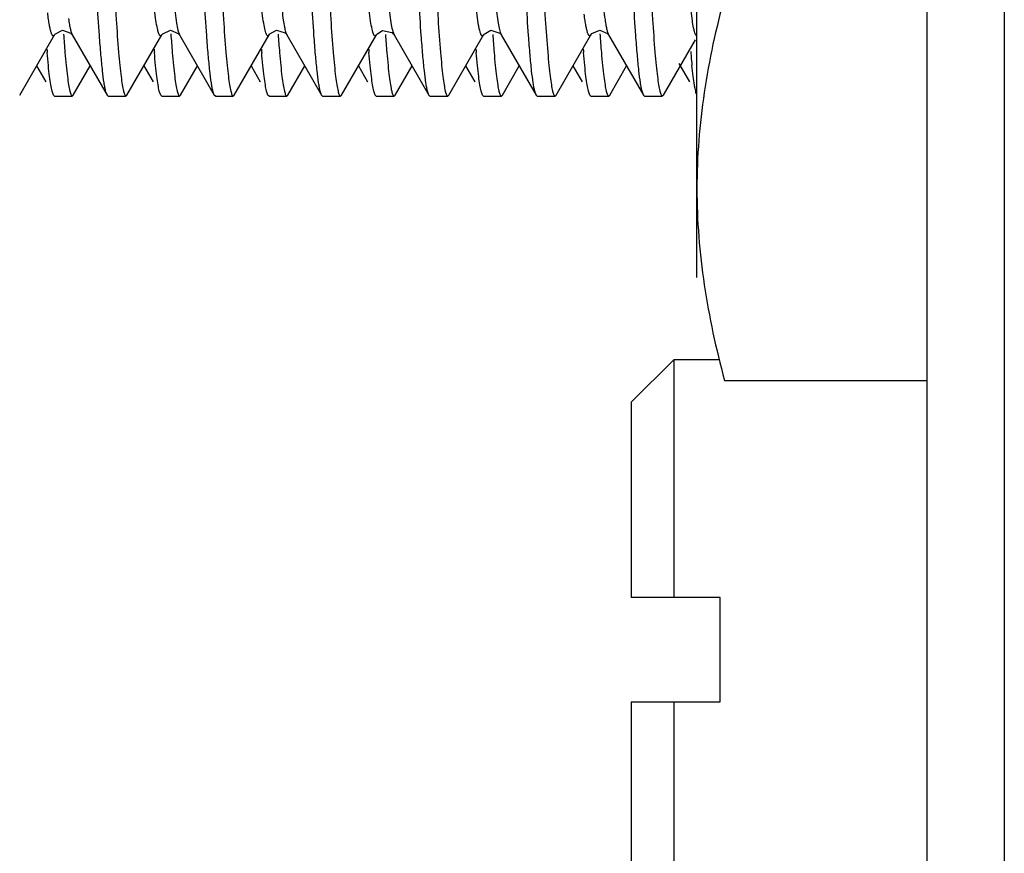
# Model space of a CAD drawing. Header units: inches. Extents: x 0 to 22, y 0 to 17.
# Tile 28 of 42: x 7.914 to 8.169, y 12.895 to 13.11. Entities that reach past the tile are written whole.
import ezdxf

# ---------------------------------------------------------------- set-up
doc = ezdxf.new("R2010")
doc.units = ezdxf.units.IN
doc.header["$LTSCALE"] = 1.21
doc.header["$MEASUREMENT"] = 0
doc.layers.get('0').update_dxf_attribs({"linetype": 'CONTINUOUS'})
doc.layers.add('DIMENSIONS', color=7, linetype='CONTINUOUS')
doc.styles.get("Standard").update_dxf_attribs({"font": 'txt', "width": 0.8})
doc.dimstyles.new('DIMSTYLE_2', dxfattribs={"dimtxt": 0.125, "dimasz": 0.18, "dimexe": 0.18, "dimexo": 0.0625, "dimgap": 0.09, "dimtad": 0, "dimtih": 1, "dimtoh": 1, "dimdec": 3, "dimzin": 4, "dimdsep": 46, "dimtxsty": 'STANDARD', "dimblk": '_FILLED', "dimblk1": '_FILLED', "dimblk2": '_FILLED', "dimcen": 0.09, "dimadec": 0, "dimazin": 0, "dimtp": 0.01, "dimtm": 0.01, "dimtfac": 1, "dimtdec": 3, "dimtofl": 0, "dimtmove": 0, "dimatfit": 3, "dimldrblk": '_FILLED', "dimfxl": 1, "dimtolj": 1, "dimtzin": 4, "dimarcsym": 0})

# ---------------------------------------------------------------- blocks, each defined once
blk = doc.blocks.new('_FILLED')
at = {"color": 0, "linetype": 'BYBLOCK'}
blk.add_solid([(0, 0), (-1, 0.1736111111), (-1, -0.1736111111)], dxfattribs=at)
blk = doc.blocks.new('*D21')
at = {"layer": 'DIMENSIONS', "color": 2, "linetype": 'CONTINUOUS'}
for p, q in [((6.9862985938, 13.5266259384), (6.9862985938, 13.8866259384)), ((8.1064829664, 13.5266259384), (6.8612985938, 13.5266259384)), ((8.1064829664, 12.7546259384), (6.8612985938, 12.7546259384)), ((6.9862985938, 12.7546259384), (6.9862985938, 12.3946259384))]:
    blk.add_line(p, q, dxfattribs=at)
at = {"layer": 'DIMENSIONS', "color": 2, "linetype": 'CONTINUOUS', "xscale": 0.18, "yscale": 0.18, "zscale": 0.18}
for p, rotation in [((6.9862985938, 13.5266259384), 270), ((6.9862985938, 12.7546259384), 90)]:
    blk.add_blockref('_FILLED', p, dxfattribs=dict(at, rotation=rotation))
at = {"layer": 'DIMENSIONS', "color": 2, "linetype": 'CONTINUOUS', "insert": (6.9862985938, 13.2031259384), "char_height": 0.125, "width": 1.225, "attachment_point": 2, "line_spacing_factor": 0.9}
blk.add_mtext('.772{\\Ftxt.shx;\\W1.000000;\\H0.125000; }[19.61]', dxfattribs=at)

msp = doc.modelspace()

# ---------------------------------------------------------------- linework, layer by layer
at = {"color": 9, "linetype": 'CONTINUOUS'}
for p, q in [((8.1689829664, 13.5266259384), (8.1689829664, 12.7546259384)), ((7.9549832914, 13.1076081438), (7.9553997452, 13.1064013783)), ((8.0106270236, 13.1072726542), (8.0109519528, 13.1064072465)), ((8.0386012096, 13.1066796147), (8.0387329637, 13.1064015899))]:
    msp.add_line(p, q, dxfattribs=at)
at = {"color": 6, "linetype": 'CONTINUOUS'}
for p, q in [((8.0893898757, 13.0435759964), (8.0893898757, 13.3875758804)), ((8.1489829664, 12.7746259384), (8.1489829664, 13.1436259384)), ((8.0965195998, 13.0169674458), (8.1489829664, 13.0169674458))]:
    msp.add_line(p, q, dxfattribs=at)
at = {"color": 7, "linetype": 'CONTINUOUS'}
for p, q in [((7.9140233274, 13.0908000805), (7.923037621, 13.1063820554)), ((7.927479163, 13.1066120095), (7.9276213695, 13.1064024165)), ((7.9276228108, 13.1064025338), (7.9366473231, 13.090804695)), ((7.9418056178, 13.0908116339), (7.9508238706, 13.1063986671)), ((7.9553081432, 13.1065428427), (7.9554011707, 13.1063989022)), ((7.9554011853, 13.1063972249), (7.9644186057, 13.0908116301)), ((7.9695769, 13.0908046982), (7.9785992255, 13.1063987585)), ((7.9830167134, 13.1066350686), (7.9831758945, 13.106404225)), ((7.9831734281, 13.1064050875), (7.9831830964, 13.1063881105)), ((7.9831830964, 13.1063881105), (7.9922008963, 13.0908000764)), ((7.9973566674, 13.0908000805), (8.0063740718, 13.1063874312)), ((8.0107298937, 13.1067131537), (8.0109519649, 13.1064072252)), ((8.010951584, 13.106410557), (8.0109585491, 13.1063983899)), ((8.0109585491, 13.1063983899), (8.0199806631, 13.090804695)), ((8.0251389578, 13.0908116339), (8.0341565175, 13.1063974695)), ((8.0386260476, 13.1065643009), (8.0387331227, 13.1064013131)), ((8.038733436, 13.1063991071), (8.0477519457, 13.0908116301)), ((8.05291024, 13.0908046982), (8.0619349, 13.1064027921)), ((8.0664302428, 13.1065272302), (8.0665129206, 13.1063978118)), ((8.0665137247, 13.10639291), (8.0665199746, 13.1063819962)), ((8.0665199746, 13.1063819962), (8.0755342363, 13.0908000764)), ((8.0806900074, 13.0908000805), (8.0889958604, 13.1051577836)), ((7.9183907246, 13.0983499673), (7.9207636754, 13.0942488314)), ((7.92791023, 13.0908046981), (7.9322787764, 13.0983557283)), ((7.9461668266, 13.0983499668), (7.9485482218, 13.0942337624)), ((7.9556899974, 13.0908000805), (7.9600573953, 13.0983499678)), ((7.9739454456, 13.0983557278), (7.9763228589, 13.0942468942)), ((7.9834722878, 13.0908116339), (7.9878334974, 13.0983499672)), ((8.0017240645, 13.0983499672), (8.0040970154, 13.0942488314)), ((8.01124357, 13.0908046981), (8.0156121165, 13.0983557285)), ((8.0295001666, 13.0983499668), (8.0318815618, 13.0942337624)), ((8.0390233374, 13.0908000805), (8.0433907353, 13.0983499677)), ((8.0572787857, 13.098355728), (8.0596561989, 13.0942468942)), ((8.0668056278, 13.0908116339), (8.0711668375, 13.0983499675)), ((8.0847003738, 13.0989670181), (8.0874303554, 13.0942488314)), ((7.9227533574, 13.0908130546), (7.922393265, 13.0918493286)), ((7.9230249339, 13.0905759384), (7.9227533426, 13.0908116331)), ((7.9230249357, 13.0905759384), (7.9276440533, 13.0905759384)), ((7.9276439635, 13.0905759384), (7.9279115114, 13.0908046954)), ((7.936646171, 13.090806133), (7.9362821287, 13.0918484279)), ((7.9369136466, 13.0905759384), (7.9366460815, 13.0908046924)), ((7.9369135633, 13.0905759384), (7.9415326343, 13.0905759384)), ((7.9415326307, 13.0905759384), (7.9418042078, 13.0908116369)), ((7.9505377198, 13.0908015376), (7.9501709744, 13.091848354)), ((7.9508024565, 13.0905759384), (7.9505376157, 13.0908000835)), ((7.950802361, 13.0905759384), (7.9554220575, 13.0905759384)), ((7.9554219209, 13.0905759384), (7.9556867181, 13.0908000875)), ((7.9644200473, 13.0908130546), (7.9640599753, 13.0918493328)), ((7.9646916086, 13.0905759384), (7.9644200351, 13.0908116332)), ((7.964691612, 13.0905759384), (7.9693109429, 13.0905759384)), ((7.9693107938, 13.0905759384), (7.969578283, 13.0908046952)), ((7.9783128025, 13.0908061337), (7.977948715, 13.0918484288)), ((7.9785801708, 13.0905759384), (7.9783126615, 13.0908046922)), ((7.9785800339, 13.0905759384), (7.9831992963, 13.0905759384)), ((7.9831992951, 13.0905759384), (7.9834708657, 13.090811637)), ((7.9922043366, 13.0908015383), (7.9918375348, 13.0918483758)), ((7.9924689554, 13.0905759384), (7.9922041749, 13.0908000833)), ((7.9924688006, 13.0905759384), (7.9970887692, 13.0905759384)), ((7.9970886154, 13.0905759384), (7.9973533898, 13.0908000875)), ((8.0060867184, 13.0908130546), (8.0057266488, 13.0918493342)), ((8.0063582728, 13.0905759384), (8.0060867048, 13.0908116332)), ((8.0063582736, 13.0905759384), (8.0109775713, 13.0905759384)), ((8.0109774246, 13.0905759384), (8.0112449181, 13.0908046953)), ((8.0199794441, 13.0908061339), (8.0196153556, 13.091848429)), ((8.0202467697, 13.0905759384), (8.0199792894, 13.0908046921)), ((8.020246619, 13.0905759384), (8.0248659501, 13.0905759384)), ((8.024865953, 13.0905759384), (8.0251375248, 13.090811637)), ((8.0338709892, 13.0908015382), (8.0335041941, 13.0918484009)), ((8.034135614, 13.0905759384), (8.0338708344, 13.0908000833)), ((8.0341354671, 13.0905759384), (8.0387552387, 13.0905759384)), ((8.0387551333, 13.0905759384), (8.0390199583, 13.0908000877)), ((8.0477533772, 13.0908130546), (8.0473932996, 13.0918493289)), ((8.0480249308, 13.0905759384), (8.04775336, 13.0908116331)), ((8.0480249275, 13.0905759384), (8.052644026, 13.0905759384)), ((8.0526439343, 13.0905759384), (8.0529114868, 13.0908046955)), ((8.0616461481, 13.0908061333), (8.0612821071, 13.0918484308)), ((8.0619135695, 13.0905759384), (8.0616460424, 13.0908046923)), ((8.0619134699, 13.0905759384), (8.0665326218, 13.0905759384)), ((8.0665326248, 13.0905759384), (8.0668042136, 13.0908116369)), ((8.0755376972, 13.0908015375), (8.0751709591, 13.0918483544)), ((8.0758024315, 13.0905759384), (8.0755375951, 13.0908000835)), ((8.0758023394, 13.0905759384), (8.0804218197, 13.0905759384)), ((8.0804217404, 13.0905759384), (8.0806866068, 13.0908000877)), ((8.0723669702, 13.0112896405), (8.0833669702, 13.0222896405)), ((8.0833669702, 13.0222896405), (8.0833669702, 12.9607896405)), ((8.095093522, 13.0222896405), (8.0833669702, 13.0222896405)), ((8.0723669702, 13.0112896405), (8.0723669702, 12.9607896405)), ((8.0953669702, 12.9607896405), (8.0723669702, 12.9607896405)), ((8.0953669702, 12.9337896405), (8.0953669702, 12.9607896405)), ((8.0723669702, 12.9337896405), (8.0723669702, 12.8832896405)), ((8.0723669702, 12.9337896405), (8.0953669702, 12.9337896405)), ((8.0833669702, 12.9337896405), (8.0833669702, 12.8722896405))]:
    msp.add_line(p, q, dxfattribs=at)
for points in [[(7.9230439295, 13.1063965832), (7.9232676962, 13.1067080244), (7.9251011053, 13.1076226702), (7.9272372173, 13.1068806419), (7.927479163, 13.1066120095)], [(7.9508212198, 13.1063957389), (7.9510486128, 13.1067116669), (7.9530405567, 13.1076313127), (7.955099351, 13.1067959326), (7.9553081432, 13.1065428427)], [(7.9785973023, 13.1063928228), (7.9787626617, 13.1066345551), (7.9804809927, 13.1076025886), (7.982754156, 13.1069168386), (7.9830167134, 13.1066350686)], [(8.0341501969, 13.1063882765), (8.0342724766, 13.1065746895), (8.0360088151, 13.1075983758), (8.0383850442, 13.1068447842), (8.0386260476, 13.1065643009)], [(8.0619328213, 13.1063965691), (8.0621738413, 13.1067278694), (8.064215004, 13.1076321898), (8.0662305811, 13.1067744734), (8.0664302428, 13.1065272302)], [(8.0063737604, 13.106390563), (8.0064894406, 13.1065675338), (8.0079811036, 13.1075471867), (8.0104192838, 13.1070144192), (8.0107298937, 13.1067131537)]]:
    msp.add_lwpolyline(points, dxfattribs=at)
for centre, radius, start, end in [((8.3133694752, 13.1345296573), 0.3889918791, 184.116323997, 184.8159944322), ((8.3428813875, 13.1346743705), 0.3907314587, 184.1112618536, 184.8157738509), ((8.3666890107, 13.1343428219), 0.3867489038, 184.1208512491, 184.8166691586), ((8.3942647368, 13.134348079), 0.3865465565, 184.1344782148, 184.8195020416), ((8.4229129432, 13.1344048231), 0.3874190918, 184.1256517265, 184.8170307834), ((8.4530533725, 13.1345804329), 0.3897892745, 184.1038125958, 184.814060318), ((8.2136234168, 13.1267661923), 0.2935496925, 184.6988703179, 184.8641954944), ((8.2397991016, 13.1266270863), 0.29194281, 184.6974559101, 184.8641576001), ((8.2670194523, 13.126581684), 0.2913839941, 184.6970205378, 184.8645016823), ((8.2970013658, 13.1267711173), 0.2935945, 184.6991017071, 184.8644119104), ((8.3222004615, 13.1265478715), 0.2910081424, 184.6970786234, 184.8641368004), ((8.3509378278, 13.1266323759), 0.2919708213, 184.6974487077, 184.8646877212), ((8.3506968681, 13.124125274), 0.2638376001, 184.7821825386, 185.0564592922), ((8.2808593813, 13.117838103), 0.1937177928, 185.0246900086, 185.7292609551)]:
    msp.add_arc(centre, radius, start, end, dxfattribs=at)
at = {"color": 9, "linetype": 'CONTINUOUS'}
for points, knots in [([(7.9495938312, 13.1084941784), (7.9494463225, 13.1092490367), (7.9491700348, 13.1110351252), (7.9487999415, 13.114131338), (7.9484216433, 13.1180453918), (7.9480351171, 13.1227714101), (7.947644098, 13.1282815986), (7.947091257, 13.1370412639), (7.9464208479, 13.1494454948), (7.9456540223, 13.1656112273), (7.94490455, 13.1828749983), (7.9441819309, 13.2004041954), (7.9434765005, 13.2178892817), (7.9427685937, 13.2353799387), (7.9420385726, 13.2529029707), (7.9412836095, 13.2699588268), (7.9405142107, 13.2856939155), (7.9398416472, 13.2976057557), (7.9392877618, 13.3058809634), (7.9388988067, 13.3109810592), (7.9385161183, 13.3152791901), (7.9381426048, 13.3187605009), (7.9377783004, 13.3214275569), (7.937503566, 13.3229301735), (7.9373521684, 13.3235432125)], [0, 0, 0, 0, 0.0107086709, 0.0251488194, 0.0434138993, 0.0654535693, 0.0911677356, 0.120323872, 0.1876561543, 0.2641208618, 0.3456517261, 0.4282454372, 0.5083869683, 0.5892944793, 0.6719670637, 0.7525715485, 0.826994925, 0.8913076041, 0.918680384, 0.9424674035, 0.9625205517, 0.9787591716, 0.9912082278, 1, 1, 1, 1]), ([(7.9428424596, 13.3221131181), (7.9429871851, 13.3212925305), (7.9432616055, 13.3193789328), (7.9436310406, 13.316098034), (7.9440085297, 13.3120128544), (7.9445599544, 13.3050117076), (7.9452273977, 13.2945015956), (7.9459933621, 13.2801310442), (7.9467522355, 13.2639535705), (7.9474937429, 13.246775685), (7.9482081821, 13.2293962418), (7.94890708, 13.2120642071), (7.9496097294, 13.1947221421), (7.9503353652, 13.1773493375), (7.9510850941, 13.1604768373), (7.9518486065, 13.1449381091), (7.9525157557, 13.1331878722), (7.9530648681, 13.1250306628), (7.9534504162, 13.1200042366), (7.9538296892, 13.1157671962), (7.9541999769, 13.1123333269), (7.954561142, 13.1096997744), (7.9548334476, 13.1082147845), (7.9549832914, 13.1076081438)], [0, 0, 0, 0, 0.0116312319, 0.026973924, 0.0460850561, 0.0688951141, 0.1250028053, 0.193082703, 0.2697751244, 0.3510685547, 0.4330890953, 0.5125767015, 0.5932002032, 0.6753627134, 0.7552921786, 0.8289524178, 0.8925262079, 0.919572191, 0.9430742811, 0.9628935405, 0.9789519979, 0.9912775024, 1, 1, 1, 1]), ([(8.0048996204, 13.1099426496), (8.0047561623, 13.1108717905), (8.0044809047, 13.1130040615), (8.0041079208, 13.1166123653), (8.0037269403, 13.1210240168), (8.0031759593, 13.128433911), (8.00250767, 13.1393933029), (8.001741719, 13.1542008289), (8.0009851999, 13.1706577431), (8.0002483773, 13.1879442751), (7.9995384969, 13.20531871), (7.9988399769, 13.2226577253), (7.998133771, 13.2400190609), (7.9974019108, 13.2573642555), (7.9966482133, 13.2740356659), (7.9958830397, 13.2892039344), (7.9952147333, 13.3005464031), (7.9946646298, 13.3083133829), (7.9942809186, 13.313015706), (7.9939054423, 13.3169193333), (7.9935375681, 13.3200179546), (7.9932201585, 13.3220980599), (7.9929570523, 13.3233658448), (7.9928255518, 13.3238700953), (7.9927574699, 13.3240892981)], [0, 0, 0, 0, 0.0131448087, 0.0300522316, 0.0507167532, 0.0750538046, 0.1339389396, 0.2042257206, 0.2823625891, 0.364274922, 0.4461383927, 0.5254875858, 0.6068987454, 0.6890783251, 0.7682167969, 0.8402290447, 0.901423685, 0.9270734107, 0.949094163, 0.9673871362, 0.981899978, 0.9927207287, 0.9967907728, 1, 1, 1, 1]), ([(7.9981537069, 13.3233345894), (7.9983075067, 13.3226694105), (7.9985883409, 13.3210514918), (7.9989615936, 13.3181934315), (7.999343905, 13.3144869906), (7.9997356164, 13.3099324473), (8.000133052, 13.3045509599), (8.0006977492, 13.2958710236), (8.001382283, 13.2834517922), (8.0021645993, 13.2671475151), (8.0029301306, 13.2496163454), (8.0036684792, 13.2317467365), (8.0043884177, 13.2139077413), (8.0051101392, 13.1960662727), (8.0058538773, 13.1782055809), (8.0066233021, 13.1608356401), (8.0074073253, 13.1448586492), (8.0080931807, 13.132811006), (8.0086586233, 13.1244940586), (8.0090543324, 13.1194175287), (8.0094429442, 13.1151793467), (8.0098215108, 13.1117906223), (8.010189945, 13.1092459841), (8.0104694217, 13.1078339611), (8.0106270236, 13.1072726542)], [0, 0, 0, 0, 0.0094600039, 0.0227295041, 0.0399385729, 0.0610828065, 0.0860702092, 0.1147068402, 0.1816069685, 0.2584110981, 0.34088123, 0.4247530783, 0.5062269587, 0.5882628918, 0.6721699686, 0.7539224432, 0.8291793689, 0.8938158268, 0.9211228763, 0.9446856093, 0.9643681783, 0.9800941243, 0.9919216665, 1, 1, 1, 1]), ([(8.0332314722, 13.1071928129), (8.0331599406, 13.1074385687), (8.0330217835, 13.1080025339), (8.03274539, 13.1094165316), (8.0324113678, 13.111730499), (8.0320245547, 13.1151702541), (8.0316293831, 13.1194929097), (8.0312260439, 13.1246848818), (8.030649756, 13.1332096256), (8.0299514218, 13.1455631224), (8.0291539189, 13.1619310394), (8.0283721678, 13.1796861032), (8.0276175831, 13.1978824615), (8.0268832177, 13.2160660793), (8.0261483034, 13.2342499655), (8.0253922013, 13.2524423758), (8.0246090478, 13.2701467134), (8.0239221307, 13.2841660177), (8.0233534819, 13.2944193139), (8.0229429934, 13.3011322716), (8.0225361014, 13.307067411), (8.0221333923, 13.3121671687), (8.0217392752, 13.3163948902), (8.0213534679, 13.3197396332), (8.0210205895, 13.3219754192), (8.0207441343, 13.3233281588), (8.0206059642, 13.3238620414), (8.0205341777, 13.3240927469)], [0, 0, 0, 0, 0.0035323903, 0.0080068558, 0.0198804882, 0.03578254, 0.0557762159, 0.0797815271, 0.1076510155, 0.1736918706, 0.2505385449, 0.3338093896, 0.4189636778, 0.5018795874, 0.5849633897, 0.6701217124, 0.7531669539, 0.8295369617, 0.8638305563, 0.8948880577, 0.9223540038, 0.9459315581, 0.9654871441, 0.9809486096, 0.9923968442, 0.9966654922, 1, 1, 1, 1]), ([(8.0534626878, 13.3242330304), (8.0535310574, 13.3240304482), (8.0536625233, 13.3235593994), (8.0539257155, 13.3223593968), (8.0542417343, 13.3203659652), (8.05460832, 13.317373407), (8.0549825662, 13.3135765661), (8.0553653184, 13.308979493), (8.0557526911, 13.303606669), (8.0561436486, 13.2975016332), (8.0566886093, 13.2880946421), (8.0573489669, 13.2751006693), (8.0581039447, 13.2585072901), (8.058837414, 13.2411835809), (8.0595447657, 13.2238211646), (8.0602430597, 13.206485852), (8.0609513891, 13.1891198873), (8.0616861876, 13.1718117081), (8.0624418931, 13.155275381), (8.0632063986, 13.1403336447), (8.0639686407, 13.1277211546), (8.0646310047, 13.1189363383), (8.0651818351, 13.1134515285), (8.0654573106, 13.1112455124), (8.0656003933, 13.1102795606)], [0, 0, 0, 0, 0.0029920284, 0.0068355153, 0.0171883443, 0.031217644, 0.0490254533, 0.0705738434, 0.0957705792, 0.1244064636, 0.1561820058, 0.2276319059, 0.3064766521, 0.3886292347, 0.4702764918, 0.5496475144, 0.6314159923, 0.7134975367, 0.7920756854, 0.8630662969, 0.922862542, 0.9688961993, 0.986334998, 1, 1, 1, 1]), ([(7.9779256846, 13.1065070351), (7.9778555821, 13.1066509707), (7.9777239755, 13.1070069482), (7.9774596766, 13.107971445), (7.9771485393, 13.1096656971), (7.9767864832, 13.1122911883), (7.9764160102, 13.1157195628), (7.9760361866, 13.1199534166), (7.9756501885, 13.124979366), (7.9752603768, 13.1307612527), (7.9748676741, 13.1372461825), (7.9744745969, 13.1443612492), (7.9739377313, 13.154846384), (7.9732898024, 13.1687938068), (7.9725494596, 13.1860481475), (7.971836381, 13.2034476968), (7.9711368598, 13.2208053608), (7.9704316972, 13.2381783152), (7.969702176, 13.255562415), (7.968949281, 13.272359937), (7.9681847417, 13.2877355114), (7.9674196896, 13.300922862), (7.9667540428, 13.3102518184), (7.9662021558, 13.3162005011), (7.9659260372, 13.3186421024), (7.9657835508, 13.3197257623)], [0, 0, 0, 0, 0.0022479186, 0.0053094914, 0.0140381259, 0.0263995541, 0.0425256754, 0.0624467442, 0.0860844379, 0.1132997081, 0.1438125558, 0.1773040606, 0.2133527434, 0.2912245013, 0.3733469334, 0.4558397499, 0.535732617, 0.617259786, 0.6999703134, 0.7800334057, 0.8533465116, 0.9161197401, 0.9655045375, 0.9846536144, 1, 1, 1, 1]), ([(8.0885372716, 13.1082232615), (8.0884082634, 13.1088446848), (8.088164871, 13.1103037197), (8.087674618, 13.1140838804), (8.0873847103, 13.1172486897), (8.0871890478, 13.1195737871)], [0, 0, 0, 0, 0.1665098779, 0.3878422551, 1, 1, 1, 1]), ([(8.0372730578, 13.1147929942), (8.0373765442, 13.1137934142), (8.0375753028, 13.1120119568), (8.0379028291, 13.109665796), (8.0381854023, 13.1081135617), (8.0384218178, 13.1071899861), (8.038539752, 13.1068318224), (8.0386012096, 13.1066796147)], [0, 0, 0, 0, 0.3660518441, 0.6528326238, 0.8628909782, 0.9402080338, 1, 1, 1, 1]), ([(7.9230382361, 13.1063868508), (7.9230070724, 13.1063340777), (7.9229469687, 13.1062456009), (7.9228379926, 13.1061484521), (7.9227141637, 13.1061208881), (7.9225951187, 13.1061757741), (7.9224889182, 13.1062926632), (7.9223830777, 13.1064701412), (7.922276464, 13.1067131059), (7.9221680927, 13.1070240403), (7.922058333, 13.1074051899), (7.9218989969, 13.1080561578), (7.9217038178, 13.109058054), (7.9214778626, 13.1104891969), (7.9213381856, 13.111545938), (7.9212664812, 13.1121252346)], [0, 0, 0, 0, 0.0274586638, 0.0477425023, 0.0639296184, 0.0810482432, 0.1035884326, 0.1339416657, 0.1732825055, 0.2222775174, 0.2813726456, 0.35092285, 0.5224812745, 0.7384774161, 1, 1, 1, 1]), ([(7.9266583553, 13.1106458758), (7.9267329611, 13.110120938), (7.9268768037, 13.1091858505), (7.9271125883, 13.1079551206), (7.9273428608, 13.1070607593), (7.9275200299, 13.1065795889), (7.9276206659, 13.1064036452)], [0, 0, 0, 0, 0.3645102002, 0.6504663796, 0.8606539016, 1, 1, 1, 1]), ([(7.9819620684, 13.1125870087), (7.9820560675, 13.1117996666), (7.9822358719, 13.1104075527), (7.982534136, 13.1085946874), (7.9827922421, 13.1074216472), (7.9830102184, 13.1067519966), (7.9831189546, 13.1065037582), (7.9831762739, 13.1064035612)], [0, 0, 0, 0, 0.3762936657, 0.6659347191, 0.8719510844, 0.9452199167, 1, 1, 1, 1]), ([(8.0619319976, 13.1063951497), (8.0619014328, 13.1063425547), (8.061842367, 13.1062538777), (8.0617368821, 13.106155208), (8.0616179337, 13.1061203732), (8.0615004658, 13.1061639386), (8.0613958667, 13.1062690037), (8.0612926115, 13.1064310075), (8.0611886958, 13.1066550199), (8.061033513, 13.1070798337), (8.060846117, 13.1077859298), (8.0606307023, 13.1088450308), (8.0604110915, 13.1101893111), (8.0602751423, 13.111182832), (8.0602053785, 13.1117279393)], [0, 0, 0, 0, 0.0289433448, 0.0504826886, 0.0674856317, 0.0848001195, 0.1070987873, 0.1370206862, 0.1758654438, 0.2243614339, 0.3520612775, 0.5229114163, 0.738523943, 1, 1, 1, 1]), ([(8.0656003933, 13.1102795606), (8.0656711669, 13.1098017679), (8.06580772, 13.1089493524), (8.0660316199, 13.107825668), (8.0662503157, 13.107004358), (8.0664184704, 13.1065610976), (8.0665130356, 13.106397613)], [0, 0, 0, 0, 0.3621910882, 0.6473800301, 0.858376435, 1, 1, 1, 1]), ([(7.950821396, 13.1063960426), (7.9507799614, 13.1063246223), (7.9507059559, 13.1062080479), (7.9505224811, 13.1061048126), (7.9503768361, 13.1061732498), (7.9502868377, 13.1062712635), (7.9501752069, 13.1064361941), (7.9500433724, 13.1067325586), (7.9498915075, 13.1071932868), (7.9497371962, 13.1077949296), (7.9496424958, 13.1082451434), (7.9495938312, 13.1084941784)], [0, 0, 0, 0, 0.0817590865, 0.1361364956, 0.1892508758, 0.2247362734, 0.2686267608, 0.3853769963, 0.5445284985, 0.7487443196, 1, 1, 1, 1]), ([(8.0063715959, 13.1063868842), (8.0063448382, 13.1063415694), (8.0062927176, 13.1062634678), (8.0062028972, 13.1061735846), (8.0061068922, 13.1061275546), (8.0060064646, 13.1061347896), (8.0059125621, 13.106192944), (8.0057771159, 13.1063468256), (8.0056205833, 13.1066698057), (8.0054422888, 13.1072007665), (8.0051665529, 13.1083067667), (8.0050069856, 13.1092472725), (8.0048996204, 13.1099426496)], [0, 0, 0, 0, 0.0351370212, 0.0624048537, 0.0840502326, 0.1039557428, 0.1267609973, 0.1559166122, 0.2399002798, 0.3635868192, 0.5302052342, 1, 1, 1, 1]), ([(8.0893921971, 13.1061325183), (8.0893097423, 13.1061373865), (8.0891832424, 13.1062483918), (8.0890663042, 13.1064400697), (8.0889082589, 13.1067829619), (8.0887241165, 13.10738255), (8.0886015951, 13.1079134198), (8.0885372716, 13.1082232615)], [0, 0, 0, 0, 0.1067769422, 0.1893741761, 0.2964375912, 0.5909194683, 1, 1, 1, 1]), ([(7.9785972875, 13.1063927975), (7.9785720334, 13.1063495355), (7.9785227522, 13.1062742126), (7.9784388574, 13.1061855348), (7.9783513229, 13.1061345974), (7.9782206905, 13.1061256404), (7.9780514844, 13.1062626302), (7.9779717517, 13.1064124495), (7.9779256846, 13.1065070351)], [0, 0, 0, 0, 0.1563979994, 0.2799049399, 0.3783922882, 0.4654941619, 0.6715300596, 1, 1, 1, 1]), ([(8.0341516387, 13.1063907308), (8.0341186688, 13.1063344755), (8.0340555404, 13.1062411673), (8.0339375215, 13.1061400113), (8.0338013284, 13.1061232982), (8.0336765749, 13.1062004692), (8.0335645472, 13.1063439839), (8.0334514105, 13.1065584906), (8.0333371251, 13.106848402), (8.0332673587, 13.1070695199), (8.0332314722, 13.1071928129)], [0, 0, 0, 0, 0.1157447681, 0.1995624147, 0.2671807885, 0.3432821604, 0.4473290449, 0.5887249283, 0.7720611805, 1, 1, 1, 1])]:
    msp.add_open_spline(points, degree=3, knots=knots, dxfattribs=at)
at = {"color": 7, "linetype": 'CONTINUOUS'}
for points, knots in [([(7.9346736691, 13.1062744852), (7.9344550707, 13.109276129), (7.9340348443, 13.1158720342), (7.9332138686, 13.1311640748), (7.9322329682, 13.15364076), (7.9311013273, 13.1834792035), (7.9303632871, 13.204621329), (7.9299693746, 13.2155759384)], [0, 0, 0, 0, 0.0825248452, 0.1812236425, 0.4199178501, 0.6994239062, 1, 1, 1, 1]), ([(7.9345881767, 13.2155759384), (7.935010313, 13.2038364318), (7.9357974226, 13.181306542), (7.9368410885, 13.1540196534), (7.9377069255, 13.1342690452), (7.9383251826, 13.1217428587), (7.9389406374, 13.1111251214), (7.939396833, 13.10471531), (7.9396392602, 13.1018684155)], [0, 0, 0, 0, 0.3096053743, 0.5941585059, 0.719692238, 0.8306494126, 0.9246959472, 1, 1, 1, 1]), ([(7.9624524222, 13.1062746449), (7.9622336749, 13.1092762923), (7.9618129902, 13.1158721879), (7.9609909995, 13.1311641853), (7.9600121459, 13.1536409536), (7.9588834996, 13.1834794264), (7.9581283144, 13.2046209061), (7.9577471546, 13.2155759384)], [0, 0, 0, 0, 0.0825253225, 0.181224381, 0.4199184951, 0.6994243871, 1, 1, 1, 1]), ([(7.9623659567, 13.2155759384), (7.9627811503, 13.203836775), (7.9635801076, 13.1813083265), (7.9646202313, 13.1540224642), (7.9654845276, 13.1342723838), (7.9661026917, 13.1217463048), (7.9667189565, 13.1111284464), (7.967175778, 13.1047184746), (7.9674182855, 13.101871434)], [0, 0, 0, 0, 0.3095978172, 0.5941469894, 0.7196806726, 0.830639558, 0.9246899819, 1, 1, 1, 1]), ([(7.9902287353, 13.1062707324), (7.9900102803, 13.1092722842), (7.9895905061, 13.1158681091), (7.9887694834, 13.1311602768), (7.9877881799, 13.1536376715), (7.9866578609, 13.1834775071), (7.9859124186, 13.2046204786), (7.9855249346, 13.2155759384)], [0, 0, 0, 0, 0.0825192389, 0.1812145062, 0.419907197, 0.6994171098, 1, 1, 1, 1]), ([(7.9901437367, 13.2155759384), (7.9905521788, 13.2038365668), (7.9913608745, 13.1813085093), (7.9923978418, 13.1540225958), (7.9932618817, 13.1342725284), (7.9938805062, 13.1217464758), (7.9944968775, 13.1111286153), (7.9949536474, 13.1047186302), (7.9951961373, 13.1018715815)], [0, 0, 0, 0, 0.3095974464, 0.5941464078, 0.7196800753, 0.8306390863, 0.9246897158, 1, 1, 1, 1]), ([(8.0180066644, 13.106268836), (8.0177881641, 13.1092703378), (8.0173682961, 13.1158661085), (8.0165475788, 13.1311583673), (8.0155658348, 13.153636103), (8.0144338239, 13.1834765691), (8.0136966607, 13.2046203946), (8.0133027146, 13.2155759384)], [0, 0, 0, 0, 0.0825165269, 0.1812100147, 0.4199019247, 0.6994137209, 1, 1, 1, 1]), ([(8.0179215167, 13.2155759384), (8.0183436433, 13.203836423), (8.01913045, 13.1813065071), (8.0201745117, 13.1540196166), (8.0210403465, 13.1342690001), (8.0216585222, 13.1217428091), (8.0222739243, 13.1111250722), (8.0227301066, 13.1047152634), (8.0229725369, 13.1018683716)], [0, 0, 0, 0, 0.309605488, 0.5941586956, 0.7196924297, 0.8306495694, 0.924696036, 1, 1, 1, 1]), ([(8.0457861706, 13.106268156), (8.0455673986, 13.1092696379), (8.0451466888, 13.1158653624), (8.0443247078, 13.1311576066), (8.0433457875, 13.1536356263), (8.0422166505, 13.1834764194), (8.0414616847, 13.2046198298), (8.0410804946, 13.2155759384)], [0, 0, 0, 0, 0.0825159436, 0.1812089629, 0.4199002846, 0.6994127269, 1, 1, 1, 1]), ([(8.0456992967, 13.2155759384), (8.0461144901, 13.2038367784), (8.0469126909, 13.18130831), (8.0479528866, 13.154022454), (8.0488177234, 13.1342723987), (8.0494361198, 13.1217463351), (8.0500520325, 13.1111284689), (8.0505085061, 13.1047184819), (8.0507509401, 13.1018714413)], [0, 0, 0, 0, 0.309597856, 0.5941470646, 0.7196808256, 0.8306397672, 0.9246901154, 1, 1, 1, 1]), ([(8.0735624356, 13.1062743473), (8.0733438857, 13.1092759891), (8.0729237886, 13.1158718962), (8.0721025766, 13.1311639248), (8.071122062, 13.1536406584), (8.0699918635, 13.1834791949), (8.0692457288, 13.2046210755), (8.0688582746, 13.2155759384)], [0, 0, 0, 0, 0.082524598, 0.1812232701, 0.4199173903, 0.6994236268, 1, 1, 1, 1]), ([(8.0734770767, 13.2155759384), (8.0738855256, 13.2038365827), (8.0746932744, 13.1813085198), (8.075730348, 13.154022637), (8.0765950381, 13.1342726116), (8.0772139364, 13.1217465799), (8.0778298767, 13.1111287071), (8.0782862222, 13.1047187), (8.0785286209, 13.1018716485)], [0, 0, 0, 0, 0.3095973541, 0.5941462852, 0.719680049, 0.8306391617, 0.9246897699, 1, 1, 1, 1]), ([(7.9362821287, 13.0918484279), (7.9362050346, 13.0921584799), (7.9360584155, 13.0928661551), (7.9357693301, 13.0946174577), (7.9354265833, 13.0974291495), (7.9350348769, 13.1015301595), (7.9347964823, 13.1045880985), (7.9346736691, 13.1062744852)], [0, 0, 0, 0, 0.065985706, 0.1491642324, 0.3665573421, 0.6507838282, 1, 1, 1, 1]), ([(7.9640599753, 13.0918493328), (7.9639829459, 13.0921594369), (7.9638364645, 13.0928671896), (7.9635476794, 13.094618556), (7.9632052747, 13.0974301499), (7.9628137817, 13.1015308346), (7.9625753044, 13.104588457), (7.9624524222, 13.1062746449)], [0, 0, 0, 0, 0.0659969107, 0.1491833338, 0.3665825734, 0.65080255, 1, 1, 1, 1]), ([(7.9918375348, 13.0918483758), (7.9917604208, 13.092158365), (7.9916137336, 13.0928658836), (7.9913244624, 13.0946167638), (7.99098147, 13.0974277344), (7.9905896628, 13.1015276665), (7.9903514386, 13.1045847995), (7.9902287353, 13.1062707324)], [0, 0, 0, 0, 0.06599052, 0.1491726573, 0.3665686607, 0.6507920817, 1, 1, 1, 1]), ([(8.0196153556, 13.091848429), (8.019538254, 13.0921583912), (8.0193915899, 13.0928658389), (8.0191023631, 13.094616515), (8.0187594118, 13.0974271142), (8.0183676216, 13.1015264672), (8.018129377, 13.1045831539), (8.0180066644, 13.106268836)], [0, 0, 0, 0, 0.0659933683, 0.149177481, 0.3665749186, 0.6507965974, 1, 1, 1, 1]), ([(8.0473932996, 13.0918493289), (8.0473162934, 13.0921593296), (8.0471698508, 13.092866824), (8.0468811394, 13.0946174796), (8.0465388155, 13.0974278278), (8.0461474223, 13.101526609), (8.0459090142, 13.1045827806), (8.0457861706, 13.106268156)], [0, 0, 0, 0, 0.0660045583, 0.149196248, 0.3665991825, 0.6508143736, 1, 1, 1, 1]), ([(8.0751709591, 13.0918483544), (8.0750938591, 13.0921584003), (8.074947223, 13.0928660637), (8.0746580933, 13.094617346), (8.0743152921, 13.0974290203), (8.0739235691, 13.1015300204), (8.0736852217, 13.1045879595), (8.0735624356, 13.1062743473)], [0, 0, 0, 0, 0.0659850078, 0.1491631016, 0.3665559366, 0.6507828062, 1, 1, 1, 1]), ([(7.922393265, 13.0918493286), (7.9222633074, 13.0923724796), (7.9220304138, 13.0936354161), (7.9217252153, 13.0958419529), (7.9214172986, 13.0986569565), (7.921227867, 13.1007361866), (7.9211309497, 13.1018748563)], [0, 0, 0, 0, 0.159936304, 0.3805467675, 0.6609354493, 1, 1, 1, 1]), ([(7.925750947, 13.1018714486), (7.9258478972, 13.1007329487), (7.926037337, 13.0986540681), (7.9263451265, 13.0958395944), (7.9266501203, 13.0936336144), (7.9268828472, 13.0923710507), (7.9270127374, 13.0918480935)], [0, 0, 0, 0, 0.3390900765, 0.6194871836, 0.8400890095, 1, 1, 1, 1]), ([(7.9396392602, 13.1018684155), (7.9397361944, 13.1007300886), (7.9399256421, 13.0986515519), (7.9402335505, 13.0958375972), (7.940538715, 13.0936321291), (7.9407715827, 13.0923699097), (7.9409015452, 13.0918471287)], [0, 0, 0, 0, 0.3391047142, 0.6195065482, 0.8401033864, 1, 1, 1, 1]), ([(7.9501709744, 13.091848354), (7.9500409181, 13.0923713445), (7.9498077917, 13.0936339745), (7.9495022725, 13.0958400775), (7.9491941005, 13.0986546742), (7.9490046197, 13.1007336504), (7.9489077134, 13.1018721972)], [0, 0, 0, 0, 0.15992135, 0.3805270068, 0.6609207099, 1, 1, 1, 1]), ([(7.953529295, 13.1018716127), (7.9536262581, 13.100733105), (7.9538157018, 13.0986542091), (7.9541234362, 13.0958397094), (7.9544283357, 13.0936337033), (7.954660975, 13.0923711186), (7.9547908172, 13.0918481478)], [0, 0, 0, 0, 0.3390904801, 0.6194878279, 0.8400895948, 1, 1, 1, 1]), ([(7.9674182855, 13.101871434), (7.9675152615, 13.100732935), (7.9677047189, 13.0986540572), (7.9680124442, 13.0958395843), (7.9683173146, 13.093633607), (7.9685499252, 13.0923710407), (7.9686797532, 13.0918480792)], [0, 0, 0, 0, 0.3390922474, 0.6194902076, 0.8400913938, 1, 1, 1, 1]), ([(7.977948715, 13.0918484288), (7.9778186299, 13.0923714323), (7.9775854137, 13.0936340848), (7.9772797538, 13.0958402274), (7.9769714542, 13.0986548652), (7.9767819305, 13.1007338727), (7.9766850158, 13.1018724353)], [0, 0, 0, 0, 0.1599236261, 0.3805302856, 0.6609232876, 1, 1, 1, 1]), ([(7.9813059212, 13.1018683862), (7.9814028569, 13.1007300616), (7.9815923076, 13.0986515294), (7.9819002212, 13.095837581), (7.9822053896, 13.0936321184), (7.9824382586, 13.0923699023), (7.982568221, 13.0918471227)], [0, 0, 0, 0, 0.3391047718, 0.6195066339, 0.8401034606, 1, 1, 1, 1]), ([(7.9951961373, 13.1018715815), (7.9952931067, 13.1007330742), (7.9954825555, 13.0986541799), (7.9957902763, 13.0958396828), (7.9960951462, 13.0936336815), (7.9963277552, 13.0923710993), (7.9964575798, 13.091848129)], [0, 0, 0, 0, 0.3390913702, 0.6194890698, 0.8400905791, 1, 1, 1, 1]), ([(8.0057266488, 13.0918493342), (8.0055966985, 13.0923724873), (8.0053638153, 13.0936354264), (8.0050586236, 13.0958419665), (8.004750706, 13.0986569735), (8.0045612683, 13.100736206), (8.0044643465, 13.1018748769)], [0, 0, 0, 0, 0.1599361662, 0.3805466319, 0.6609353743, 1, 1, 1, 1]), ([(8.0090848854, 13.1018715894), (8.0091818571, 13.1007330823), (8.0093713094, 13.098654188), (8.009679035, 13.0958396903), (8.0099839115, 13.0936336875), (8.0102165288, 13.0923711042), (8.0103463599, 13.091848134)], [0, 0, 0, 0, 0.3390911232, 0.6194887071, 0.8400902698, 1, 1, 1, 1]), ([(8.0229725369, 13.1018683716), (8.0230694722, 13.100730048), (8.0232589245, 13.0986515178), (8.0235668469, 13.0958375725), (8.023872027, 13.0936321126), (8.0241049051, 13.0923698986), (8.0242348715, 13.09184712)], [0, 0, 0, 0, 0.3391046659, 0.6195064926, 0.8401033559, 1, 1, 1, 1]), ([(8.0335041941, 13.0918484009), (8.0333740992, 13.0923713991), (8.0331408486, 13.093634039), (8.0328351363, 13.0958401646), (8.0325267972, 13.0986547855), (8.0323372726, 13.1007337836), (8.0322403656, 13.1018723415)], [0, 0, 0, 0, 0.1599235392, 0.3805302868, 0.6609233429, 1, 1, 1, 1]), ([(8.0368622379, 13.1018716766), (8.0369591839, 13.1007331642), (8.0371486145, 13.0986542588), (8.0374563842, 13.0958397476), (8.0377613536, 13.0936337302), (8.037994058, 13.0923711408), (8.038123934, 13.0918481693)], [0, 0, 0, 0, 0.3390890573, 0.6194858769, 0.8400880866, 1, 1, 1, 1]), ([(8.0507509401, 13.1018714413), (8.0508478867, 13.1007329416), (8.05103732, 13.0986540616), (8.0513451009, 13.0958395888), (8.0516500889, 13.0936336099), (8.0518828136, 13.092371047), (8.0520127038, 13.0918480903)], [0, 0, 0, 0, 0.339090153, 0.6194872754, 0.8400890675, 1, 1, 1, 1]), ([(8.0612821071, 13.0918484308), (8.0611520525, 13.0923714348), (8.0609189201, 13.0936340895), (8.0606133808, 13.0958402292), (8.0603051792, 13.0986548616), (8.0601156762, 13.1007338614), (8.0600187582, 13.10187242)], [0, 0, 0, 0, 0.1599226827, 0.3805288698, 0.6609221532, 1, 1, 1, 1]), ([(8.0646391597, 13.1018683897), (8.0647360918, 13.1007300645), (8.0649255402, 13.098651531), (8.065233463, 13.0958375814), (8.0655386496, 13.0936321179), (8.0657715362, 13.092369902), (8.0659015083, 13.0918471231)], [0, 0, 0, 0, 0.3391044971, 0.6195062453, 0.8401031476, 1, 1, 1, 1]), ([(8.0785286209, 13.1018716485), (8.078625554, 13.1007331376), (8.0788149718, 13.0986542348), (8.0791227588, 13.0958397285), (8.0794277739, 13.0936337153), (8.0796605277, 13.0923711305), (8.0797904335, 13.0918481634)], [0, 0, 0, 0, 0.3390883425, 0.6194848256, 0.8400872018, 1, 1, 1, 1]), ([(8.0893898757, 13.0908639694), (8.0893249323, 13.0909882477), (8.0892058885, 13.0913001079), (8.0890506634, 13.0918556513), (8.0888939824, 13.0925731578), (8.0886653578, 13.093847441), (8.0883914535, 13.0958402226), (8.088205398, 13.0975435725), (8.0881092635, 13.0984996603)], [0, 0, 0, 0, 0.054189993, 0.1283829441, 0.2229127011, 0.3378419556, 0.6286533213, 1, 1, 1, 1]), ([(7.9270127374, 13.0918480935), (7.9270591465, 13.0916612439), (7.92714824, 13.0913381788), (7.927282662, 13.0909731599), (7.9273988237, 13.0907637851), (7.9274895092, 13.0906413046), (7.9275849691, 13.0905780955), (7.927643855, 13.0905780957)], [0, 0, 0, 0, 0.3934917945, 0.6844528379, 0.7932846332, 0.8796473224, 1, 1, 1, 1]), ([(7.9409015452, 13.0918471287), (7.940947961, 13.0916604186), (7.941037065, 13.0913375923), (7.9411714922, 13.0909728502), (7.9412876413, 13.0907636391), (7.9413783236, 13.0906412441), (7.9414737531, 13.0905780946), (7.9415326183, 13.090578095)], [0, 0, 0, 0, 0.3934610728, 0.6844106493, 0.7932447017, 0.8796154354, 1, 1, 1, 1]), ([(7.9547908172, 13.0918481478), (7.9548372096, 13.0916612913), (7.9549262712, 13.0913382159), (7.9550606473, 13.0909731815), (7.9551767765, 13.0907637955), (7.9552674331, 13.0906413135), (7.9553628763, 13.0905780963), (7.9554217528, 13.0905780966)], [0, 0, 0, 0, 0.3935077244, 0.6844744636, 0.7933049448, 0.8796633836, 1, 1, 1, 1]), ([(7.9686797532, 13.0918480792), (7.9687261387, 13.091661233), (7.9688151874, 13.0913381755), (7.9689495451, 13.0909731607), (7.9690656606, 13.0907637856), (7.9691563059, 13.0906413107), (7.9692517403, 13.0905780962), (7.9693106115, 13.0905780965)], [0, 0, 0, 0, 0.3935106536, 0.6844783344, 0.7933085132, 0.8796661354, 1, 1, 1, 1]), ([(7.982568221, 13.0918471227), (7.9826146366, 13.0916604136), (7.9827037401, 13.0913375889), (7.9828381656, 13.0909728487), (7.982954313, 13.0907636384), (7.9830449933, 13.0906412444), (7.9831404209, 13.0905780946), (7.983199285, 13.090578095)], [0, 0, 0, 0, 0.393462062, 0.6844121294, 0.7932461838, 0.8796167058, 1, 1, 1, 1]), ([(7.9964575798, 13.091848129), (7.9965039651, 13.0916612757), (7.9965930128, 13.0913382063), (7.9967273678, 13.0909731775), (7.9968434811, 13.0907637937), (7.9969341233, 13.0906413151), (7.9970295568, 13.0905780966), (7.9970884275, 13.0905780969)], [0, 0, 0, 0, 0.3935142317, 0.6844833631, 0.7933133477, 0.879670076, 1, 1, 1, 1]), ([(8.0103463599, 13.091848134), (8.0103927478, 13.0916612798), (8.010481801, 13.0913382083), (8.0106161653, 13.0909731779), (8.0107322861, 13.0907637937), (8.0108229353, 13.0906413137), (8.0109183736, 13.0905780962), (8.0109772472, 13.0905780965)], [0, 0, 0, 0, 0.3935107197, 0.6844785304, 0.7933087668, 0.879666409, 1, 1, 1, 1]), ([(8.0242348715, 13.09184712), (8.0242812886, 13.0916604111), (8.0243703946, 13.0913375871), (8.0245048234, 13.0909728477), (8.0246209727, 13.0907636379), (8.0247116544, 13.0906412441), (8.0248070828, 13.0905780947), (8.0248659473, 13.090578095)], [0, 0, 0, 0, 0.3934613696, 0.6844112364, 0.7932453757, 0.8796160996, 1, 1, 1, 1]), ([(8.038123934, 13.0918481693), (8.0381703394, 13.0916613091), (8.0382594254, 13.0913382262), (8.0383938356, 13.0909731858), (8.0385099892, 13.0907637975), (8.0386006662, 13.0906413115), (8.0386961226, 13.090578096), (8.0387550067, 13.0905780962)], [0, 0, 0, 0, 0.3934988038, 0.684462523, 0.7932938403, 0.8796547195, 1, 1, 1, 1]), ([(8.0520127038, 13.0918480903), (8.0520591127, 13.0916612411), (8.0521482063, 13.0913381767), (8.0522826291, 13.0909731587), (8.0523987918, 13.0907637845), (8.0524894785, 13.0906413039), (8.0525849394, 13.0905780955), (8.0526438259, 13.0905780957)], [0, 0, 0, 0, 0.3934908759, 0.684451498, 0.7932833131, 0.8796462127, 1, 1, 1, 1]), ([(8.0659015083, 13.0918471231), (8.0659479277, 13.0916604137), (8.0660370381, 13.0913375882), (8.0661714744, 13.0909728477), (8.06628763, 13.0907636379), (8.0663783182, 13.0906412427), (8.0664737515, 13.0905780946), (8.0665326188, 13.090578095)], [0, 0, 0, 0, 0.3934579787, 0.6844063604, 0.793240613, 0.8796121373, 1, 1, 1, 1]), ([(8.0797904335, 13.0918481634), (8.0798368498, 13.0916613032), (8.0799259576, 13.0913382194), (8.0800604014, 13.0909731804), (8.0801765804, 13.0907637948), (8.080267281, 13.0906413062), (8.0803627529, 13.0905780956), (8.0804216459, 13.0905780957)], [0, 0, 0, 0, 0.39348659, 0.6844456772, 0.7932778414, 0.8796418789, 1, 1, 1, 1])]:
    msp.add_open_spline(points, degree=3, knots=knots, dxfattribs=at)
at = {"color": 6, "linetype": 'CONTINUOUS'}
for points, knots in [([(8.0965195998, 13.1162716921), (8.0943356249, 13.1081209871), (8.0916292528, 13.0957670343), (8.0897163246, 13.0791016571), (8.0893898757, 13.0707731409), (8.0893898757, 13.0666195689)], [0, 0, 0, 0, 0.5033834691, 0.7522182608, 1, 1, 1, 1]), ([(8.0893898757, 13.0666195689), (8.0893898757, 13.0624659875), (8.0897164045, 13.0541374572), (8.0916292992, 13.0374720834), (8.0943356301, 13.0251181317), (8.0965195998, 13.0169674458)], [0, 0, 0, 0, 0.2477823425, 0.4966176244, 1, 1, 1, 1])]:
    msp.add_open_spline(points, degree=3, knots=knots, dxfattribs=at)

# ---------------------------------------------------------------- dimensions: what is measured, and where the dimension line sits
at = {"layer": 'DIMENSIONS', "color": 2, "linetype": 'CONTINUOUS'}
dim = msp.add_linear_dim(base=(6.9862985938, 13.5266259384), p1=(8.1064829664, 12.7546259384), p2=(8.1064829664, 13.5266259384), angle=90, dimstyle='DIMSTYLE_2', dxfattribs=at)
dim.commit()
dim.dimension.update_dxf_attribs({"geometry": '*D21', "text_midpoint": (6.8612985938, 13.1406259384), "dimtype": 160})

doc.saveas('drawing.dxf')
